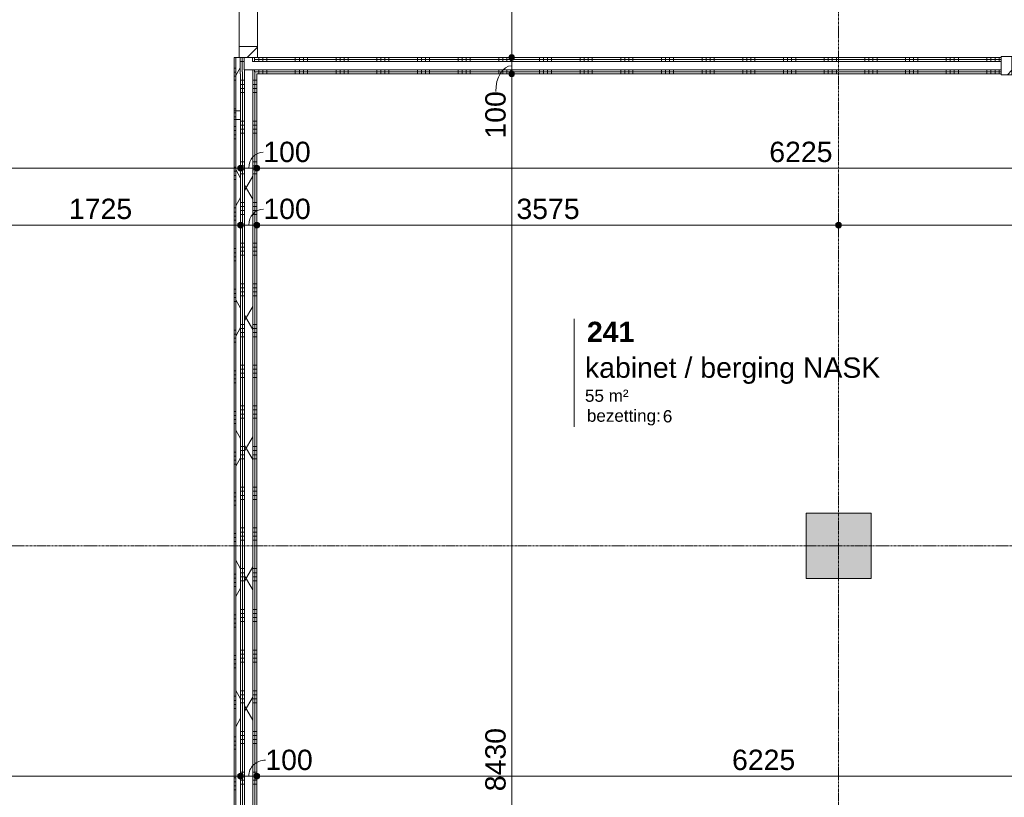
# Model space of a CAD drawing. Header units: millimetres. Extents: x 24169 to 70836, y -5250 to 32049.
# Tile 8 of 46: x 36017 to 42068, y 3855 to 8632. Entities that reach past the tile are written whole.
import ezdxf

# ---------------------------------------------------------------- set-up
doc = ezdxf.new("R2010")
doc.units = ezdxf.units.MM
doc.linetypes.add('stramien', pattern=[22.225, 12.7, -3.175, 3.175, -3.175])
doc.layers.add('00_Algemeen', color=7, linetype='Continuous', lineweight=9, true_color=0x00a600)
for name, color, linetype, lineweight in [('00_Algemeen-50', 7, 'Continuous', 9), ('22_Metselwerk', 7, 'Continuous', 18), ('25_Metaalconstructiewerk', 7, 'Continuous', 9), ('30_Kozijnen-ramen-deuren', 7, 'Continuous', 9)]:
    doc.layers.add(name, color=color, linetype=linetype, lineweight=lineweight)
doc.styles.add('Arial_1', font='arial.ttf', dxfattribs={"height": 125})
doc.styles.add('Arial_6', font='arial.ttf', dxfattribs={"height": 1.5})
doc.styles.add('Arial_7', font='arial.ttf', dxfattribs={"height": 75})
doc.styles.add('Arial_B_1', font='arialbd.ttf', dxfattribs={"height": 125})
doc.dimstyles.new('00_AEE_maatvoering_2_5mm', dxfattribs={"dimscale": 304.8, "dimtxt": 127.532425, "dimasz": 0.459318, "dimexe": 0.246063, "dimexo": 0.0625, "dimgap": 0, "dimtad": 1, "dimdec": 0, "dimzin": 0, "dimdsep": 46, "dimtxsty": 'Arial_1', "dimblk1": 'DOTSMALL', "dimblk2": 'DOTSMALL', "dimsah": 1, "dimcen": 0.09, "dimdle": 0.246063, "dimazin": 0, "dimtfac": 1, "dimtdec": 4, "dimtix": 1, "dimtmove": 0, "dimatfit": 3, "dimfxl": 0.246063, "dimfxlon": 1, "dimtvp": 1, "dimtolj": 1, "dimtzin": 0, "dimarcsym": 2})
doc.dimstyles.new('00_AEE_maatvoering_2_5mm_1', dxfattribs={"dimscale": 304.8, "dimtxt": 127.532425, "dimasz": 0.459318, "dimexe": 0.246063, "dimexo": 0.0625, "dimgap": 0, "dimtad": 1, "dimdec": 0, "dimzin": 0, "dimdsep": 46, "dimtxsty": 'Arial_1', "dimblk1": 'DOTSMALL', "dimblk2": 'DOTSMALL', "dimsah": 1, "dimcen": 0.09, "dimdle": 0.246063, "dimazin": 0, "dimtfac": 1, "dimtdec": 4, "dimtix": 1, "dimtmove": 1, "dimatfit": 3, "dimfxl": 0.246063, "dimfxlon": 1, "dimtvp": 1, "dimtolj": 1, "dimtzin": 0, "dimarcsym": 2})
doc.dimstyles.new('00_AEE_maatvoering_2_5mm_2', dxfattribs={"dimscale": 304.8, "dimtxt": 127.532425, "dimasz": 0.459318, "dimexe": 0.246063, "dimexo": 0.0625, "dimgap": 0, "dimtad": 1, "dimdec": 0, "dimzin": 0, "dimdsep": 46, "dimtxsty": 'Arial_1', "dimblk1": 'DOTSMALL', "dimblk2": 'DOTSMALL', "dimsah": 1, "dimcen": 0.09, "dimdle": 0.246063, "dimazin": 0, "dimtfac": 1, "dimtdec": 4, "dimtix": 1, "dimtmove": 2, "dimatfit": 3, "dimfxl": 0.246063, "dimfxlon": 1, "dimtvp": 1, "dimtolj": 1, "dimtzin": 0, "dimarcsym": 2})
pattern_1 = [(180, (37471.9, 9625), (-9e-13, -250), []), (180, (37471.9, 9650), (-9e-13, -250), []), (180, (37471.9, 9675), (-9e-13, -250), []), (180, (37471.9, 9700), (-9e-13, -250), [])]
pattern_2 = [(270, (40535.64, 8400), (250, -9e-13), []), (270, (40510.64, 8400), (250, -9e-13), []), (270, (40485.64, 8400), (250, -9e-13), []), (270, (40460.64, 8400), (250, -9e-13), [])]
pattern_3 = [(180, (37474.4, 4185), (-5e-13, -250), []), (180, (37474.4, 4210), (-5e-13, -250), []), (180, (37474.4, 4235), (-5e-13, -250), []), (180, (37474.4, 4260), (-5e-13, -250), [])]
pattern_4 = [(60, (30249.4, 0), (-346.41, 200), []), (120, (30249.4, 0), (-346.41, -200), [])]

# ---------------------------------------------------------------- blocks, each defined once
blk = doc.blocks.new('Direct Shape - 2410-10368 v1 - IFC-model constructie _zonder onderbouw_ _MM21228_-1202152-02 tweede verdieping - C')
at = {"layer": '25_Metaalconstructiewerk'}
blk.add_hatch(color=256, dxfattribs=at).paths.add_polyline_path([(200, -200), (200, 200), (-200, 200), (-200, -200)])
for p, q in [((200, 200), (-200, 200)), ((-200, 200), (-200, -200)), ((200, -200), (200, 200)), ((-200, -200), (200, -200))]:
    blk.add_line(p, q, dxfattribs=at)
blk = doc.blocks.new('Direct Shape - NLRS_28_SC_TLB_kolom vierkant prefab_gen_AT_kolom vierkant_gen_lxb 400x400_800368-1202412-02 tweede verdieping - C')
blk.add_blockref('Direct Shape - 2410-10368 v1 - IFC-model constructie _zonder onderbouw_ _MM21228_-1202152-02 tweede verdieping - C', (0, 0))
blk = doc.blocks.new('2410-10368 v1 - IFC-model constructie _zonder onderbouw_ _MM21228__ifc-1-02 tweede verdieping - C')
at = {"layer": '25_Metaalconstructiewerk', "lineweight": 9}
blk.add_blockref('Direct Shape - NLRS_28_SC_TLB_kolom vierkant prefab_gen_AT_kolom vierkant_gen_lxb 400x400_800368-1202412-02 tweede verdieping - C', (10800, 5400), dxfattribs=at)
blk = doc.blocks.new('32_AEE_VO_FIX_Binnendeuren - D_1800x2300_Deur_zijlicht rechts 900 lariks-8426752-02 tweede verdieping - C')
at = {"layer": '30_Kozijnen-ramen-deuren', "true_color": 0xc0c0c0}
h = blk.add_hatch(dxfattribs=at)
h.set_pattern_fill('FP_52', color=9, style=0, pattern_type=2)
h.set_pattern_definition([(135, (9884, -7172.5), (-106.066, -106.066), [])])
h.paths.add_polyline_path([(1484, -37.5), (1484, 57), (1417, 57), (1417, -57), (1484, -57), (1484, -50)])
h.paths.add_polyline_path([(-450, 57), (-517, 57), (-517, -57), (-450, -57)])
at = {"layer": '30_Kozijnen-ramen-deuren'}
for p, q in [((-450, 57), (-517, 57)), ((-517, 57), (-517, 50)), ((450, 57), (-450, 57)), ((-450, 57), (-450, 7)), ((-450, -57), (-450, 57)), ((-450, 7), (450, 7)), ((450, 7), (450, 57)), ((517, 57), (450, 57)), ((450, 57), (450, -57)), ((1417, 57), (517, 57)), ((517, -57), (517, 57)), ((1417, 57), (1417, -57)), ((1484, 57), (1417, 57)), ((-517, -57), (-450, -57)), ((450, -57), (517, -57)), ((517, -57), (1417, -57)), ((1417, -57), (1484, -57))]:
    blk.add_line(p, q, dxfattribs=at)
blk = doc.blocks.new('32_AEE_VO_FIX_Binnendeuren - D_900x2300_glasstrook lariks-V6-02 tweede verdieping - C')
at = {"layer": '30_Kozijnen-ramen-deuren', "true_color": 0xc0c0c0}
h = blk.add_hatch(dxfattribs=at)
h.set_pattern_fill('FP_75', color=9, style=0, pattern_type=2)
h.set_pattern_definition([(225, (12315.78, 8350), (106.066, -106.066), [])])
h.paths.add_polyline_path([(-450, 57), (-517, 57), (-517, -57), (-450, -57), (-450, 25)])
h.paths.add_polyline_path([(517, 57), (450, 57), (450, -57), (517, -57), (517, 50)])
at = {"layer": '30_Kozijnen-ramen-deuren'}
for p, q in [((-517, 57), (-450, 57)), ((-517, 50), (-517, 57)), ((-450, 57), (-450, -57)), ((450, 57), (517, 57)), ((450, -57), (450, 57)), ((517, 57), (517, 50)), ((-517, -57), (-517, -50)), ((-450, -57), (-517, -57)), ((-450, -57), (-450, -7)), ((-450, -7), (-250, -7)), ((-250, -57), (-450, -57)), ((-250, -7), (250, -7)), ((-250, -7), (-250, -57)), ((250, -57), (-250, -57)), ((250, -7), (450, -7)), ((250, -57), (250, -7)), ((450, -57), (250, -57)), ((450, -7), (450, -57)), ((517, -57), (450, -57)), ((517, -50), (517, -57))]:
    blk.add_line(p, q, dxfattribs=at)
blk = doc.blocks.new('00_AEE_tag_ruimte_groot_2192_zonder PVE - Naam nummer oppervlak bezettingsgraad-5019603-02 tweede verdieping - C')
at = {"layer": '00_Algemeen', "color": 7}
for p, q in [((-8.06, 7.73), (-8.06, 3.23)), ((-8.06, 3.23), (-8.06, 0.65)), ((-8.06, 0.65), (-8.06, -2.44)), ((-8.06, -2.44), (-8.06, -5.54))]:
    blk.add_line(p, q, dxfattribs=at)
at = {"layer": '00_Algemeen', "color": 8, "true_color": 0x808080, "insert": (-6.49, -3.42), "char_height": 1.5, "width": 10.8228, "attachment_point": 1, "style": 'Arial_6'}
blk.add_mtext('bezetting:', dxfattribs=at)
blk = doc.blocks.new('DIMBLOCK21-02 tweede verdieping - C')
at = {"layer": '00_Algemeen-50', "transparency": 16777216}
h = blk.add_hatch(color=256, dxfattribs=at)
edge = h.paths.add_edge_path()
edge.add_arc((30119.4, 7720.7), 17.5, 0, 360)
h = blk.add_hatch(color=256, dxfattribs=at)
edge = h.paths.add_edge_path()
edge.add_arc((37374.4, 7720.7), 17.5, 0, 360)
for p, q in [((30119.4, 7720.7), (30119.4, 7795.7)), ((37374.4, 7720.7), (37374.4, 7795.7)), ((30044.4, 7720.7), (37374.4, 7720.7)), ((30119.4, 7720.7), (30119.4, 7645.7)), ((37374.4, 7720.7), (37374.4, 7645.7))]:
    blk.add_line(p, q, dxfattribs=at)
for centre in [(30119.4, 7720.7), (37374.4, 7720.7)]:
    blk.add_circle(centre, 17.5, dxfattribs=at)
at = {"layer": '00_Algemeen-50', "color": 0, "transparency": 16777216, "insert": (33554.6, 7883), "char_height": 125, "width": 461.471, "attachment_point": 1, "line_spacing_factor": 0.941778, "style": 'Arial_1'}
blk.add_mtext('7255', dxfattribs=at)
blk = doc.blocks.new('_DotSmall')
at = {"color": 0, "linetype": 'ByBlock', "const_width": 0.5}
blk.add_lwpolyline([(-0.0625, 0, 1), (0.0625, 0, 1)], format="xyb", close=True, dxfattribs=at)
blk = doc.blocks.new('DIMBLOCK22-02 tweede verdieping - C')
at = {"layer": '00_Algemeen-50', "transparency": 16777216}
h = blk.add_hatch(color=256, dxfattribs=at)
edge = h.paths.add_edge_path()
edge.add_arc((37374.4, 7720.7), 17.5, 0, 360)
h = blk.add_hatch(color=256, dxfattribs=at)
edge = h.paths.add_edge_path()
edge.add_arc((37474.4, 7720.7), 17.5, 0, 360)
for p, q in [((37374.4, 7720.7), (37374.4, 7795.7)), ((37474.4, 7720.7), (37474.4, 7795.7)), ((37374.4, 7720.7), (37474.4, 7720.7)), ((37374.4, 7720.7), (37374.4, 7645.7)), ((37474.4, 7720.7), (37474.4, 7645.7))]:
    blk.add_line(p, q, dxfattribs=at)
for centre in [(37374.4, 7720.7), (37474.4, 7720.7)]:
    blk.add_circle(centre, 17.5, dxfattribs=at)
blk.add_ellipse((37513.9, 7720.7), major_axis=(0, 98.1), ratio=0.912588, start_param=0, end_param=1.570796, dxfattribs=at)
at = {"layer": '00_Algemeen-50', "color": 0, "transparency": 16777216, "insert": (37513.9, 7883), "char_height": 125, "width": 346.103, "attachment_point": 1, "line_spacing_factor": 0.941778, "style": 'Arial_1'}
blk.add_mtext('100', dxfattribs=at)
blk = doc.blocks.new('DIMBLOCK23-02 tweede verdieping - C')
at = {"layer": '00_Algemeen-50', "transparency": 16777216}
h = blk.add_hatch(color=256, dxfattribs=at)
edge = h.paths.add_edge_path()
edge.add_arc((37474.4, 7720.7), 17.5, 0, 360)
h = blk.add_hatch(color=256, dxfattribs=at)
edge = h.paths.add_edge_path()
edge.add_arc((43699.4, 7720.7), 17.5, 0, 360)
for p, q in [((37474.4, 7720.7), (37474.4, 7795.7)), ((43699.4, 7720.7), (43699.4, 7795.7)), ((37474.4, 7720.7), (43699.4, 7720.7)), ((37474.4, 7720.7), (37474.4, 7645.7)), ((43699.4, 7720.7), (43699.4, 7645.7))]:
    blk.add_line(p, q, dxfattribs=at)
for centre in [(37474.4, 7720.7), (43699.4, 7720.7)]:
    blk.add_circle(centre, 17.5, dxfattribs=at)
at = {"layer": '00_Algemeen-50', "color": 0, "transparency": 16777216, "insert": (40623.7, 7883), "char_height": 125, "width": 461.471, "attachment_point": 1, "line_spacing_factor": 0.941778, "style": 'Arial_1'}
blk.add_mtext('6225', dxfattribs=at)
blk = doc.blocks.new('DIMBLOCK38-02 tweede verdieping - C')
at = {"layer": '00_Algemeen-50', "transparency": 16777216}
h = blk.add_hatch(color=256, dxfattribs=at)
edge = h.paths.add_edge_path()
edge.add_arc((30119.4, 3985.7), 17.5, 0, 360)
h = blk.add_hatch(color=256, dxfattribs=at)
edge = h.paths.add_edge_path()
edge.add_arc((37374.4, 3985.7), 17.5, 0, 360)
for p, q in [((30119.4, 3985.7), (30119.4, 4060.7)), ((37374.4, 3985.7), (37374.4, 4060.7)), ((30044.4, 3985.7), (37374.4, 3985.7)), ((30119.4, 3985.7), (30119.4, 3910.7)), ((37374.4, 3985.7), (37374.4, 3910.7))]:
    blk.add_line(p, q, dxfattribs=at)
for centre in [(30119.4, 3985.7), (37374.4, 3985.7)]:
    blk.add_circle(centre, 17.5, dxfattribs=at)
at = {"layer": '00_Algemeen-50', "color": 0, "transparency": 16777216, "insert": (33554.6, 4148), "char_height": 125, "width": 461.471, "attachment_point": 1, "line_spacing_factor": 0.941778, "style": 'Arial_1'}
blk.add_mtext('7255', dxfattribs=at)
blk = doc.blocks.new('DIMBLOCK39-02 tweede verdieping - C')
at = {"layer": '00_Algemeen-50', "transparency": 16777216}
h = blk.add_hatch(color=256, dxfattribs=at)
edge = h.paths.add_edge_path()
edge.add_arc((37374.4, 3985.7), 17.5, 0, 360)
h = blk.add_hatch(color=256, dxfattribs=at)
edge = h.paths.add_edge_path()
edge.add_arc((37474.4, 3985.7), 17.5, 0, 360)
for p, q in [((37374.4, 3985.7), (37374.4, 4060.7)), ((37474.4, 3985.7), (37474.4, 4060.7)), ((37374.4, 3985.7), (37474.4, 3985.7)), ((37374.4, 3985.7), (37374.4, 3910.7)), ((37474.4, 3985.7), (37474.4, 3910.7))]:
    blk.add_line(p, q, dxfattribs=at)
for centre in [(37374.4, 3985.7), (37474.4, 3985.7)]:
    blk.add_circle(centre, 17.5, dxfattribs=at)
blk.add_ellipse((37526.6, 3985.7), major_axis=(102.2, 0), ratio=0.959736, start_param=1.570796, end_param=3.141593, dxfattribs=at)
at = {"layer": '00_Algemeen-50', "color": 0, "transparency": 16777216, "insert": (37526.6, 4148), "char_height": 125, "width": 346.103, "attachment_point": 1, "line_spacing_factor": 0.941778, "style": 'Arial_1'}
blk.add_mtext('100', dxfattribs=at)
blk = doc.blocks.new('DIMBLOCK40-02 tweede verdieping - C')
at = {"layer": '00_Algemeen-50', "transparency": 16777216}
h = blk.add_hatch(color=256, dxfattribs=at)
edge = h.paths.add_edge_path()
edge.add_arc((37474.4, 3985.7), 17.5, 0, 360)
h = blk.add_hatch(color=256, dxfattribs=at)
edge = h.paths.add_edge_path()
edge.add_arc((43699.4, 3985.7), 17.5, 0, 360)
for p, q in [((37474.4, 3985.7), (37474.4, 4060.7)), ((43699.4, 3985.7), (43699.4, 4060.7)), ((37474.4, 3985.7), (43699.4, 3985.7)), ((37474.4, 3985.7), (37474.4, 3910.7)), ((43699.4, 3985.7), (43699.4, 3910.7))]:
    blk.add_line(p, q, dxfattribs=at)
for centre in [(37474.4, 3985.7), (43699.4, 3985.7)]:
    blk.add_circle(centre, 17.5, dxfattribs=at)
at = {"layer": '00_Algemeen-50', "color": 0, "transparency": 16777216, "insert": (40394.6, 4148), "char_height": 125, "width": 461.471, "attachment_point": 1, "line_spacing_factor": 0.941778, "style": 'Arial_1'}
blk.add_mtext('6225', dxfattribs=at)
blk = doc.blocks.new('DIMBLOCK118-02 tweede verdieping - C')
at = {"layer": '00_Algemeen-50', "transparency": 16777216}
h = blk.add_hatch(color=256, dxfattribs=at)
edge = h.paths.add_edge_path()
edge.add_arc((35649.4, 7370.7), 17.5, 0, 360)
h = blk.add_hatch(color=256, dxfattribs=at)
edge = h.paths.add_edge_path()
edge.add_arc((37374.4, 7370.7), 17.5, 0, 360)
for p, q in [((35649.4, 7370.7), (35649.4, 7445.7)), ((37374.4, 7370.7), (37374.4, 7445.7)), ((35649.4, 7370.7), (37374.4, 7370.7)), ((35649.4, 7370.7), (35649.4, 7295.7)), ((37374.4, 7370.7), (37374.4, 7295.7))]:
    blk.add_line(p, q, dxfattribs=at)
for centre in [(35649.4, 7370.7), (37374.4, 7370.7)]:
    blk.add_circle(centre, 17.5, dxfattribs=at)
at = {"layer": '00_Algemeen-50', "color": 0, "transparency": 16777216, "insert": (36319.6, 7533), "char_height": 125, "width": 461.471, "attachment_point": 1, "line_spacing_factor": 0.941778, "style": 'Arial_1'}
blk.add_mtext('1725', dxfattribs=at)
blk = doc.blocks.new('DIMBLOCK119-02 tweede verdieping - C')
at = {"layer": '00_Algemeen-50', "transparency": 16777216}
h = blk.add_hatch(color=256, dxfattribs=at)
edge = h.paths.add_edge_path()
edge.add_arc((37374.4, 7370.7), 17.5, 0, 360)
h = blk.add_hatch(color=256, dxfattribs=at)
edge = h.paths.add_edge_path()
edge.add_arc((37474.4, 7370.7), 17.5, 0, 360)
for p, q in [((37374.4, 7370.7), (37374.4, 7445.7)), ((37474.4, 7370.7), (37474.4, 7445.7)), ((37374.4, 7370.7), (37474.4, 7370.7)), ((37374.4, 7370.7), (37374.4, 7295.7)), ((37474.4, 7370.7), (37474.4, 7295.7))]:
    blk.add_line(p, q, dxfattribs=at)
for centre in [(37374.4, 7370.7), (37474.4, 7370.7)]:
    blk.add_circle(centre, 17.5, dxfattribs=at)
blk.add_ellipse((37514.4, 7370.7), major_axis=(0, 98.1), ratio=0.917052, start_param=0, end_param=1.570796, dxfattribs=at)
at = {"layer": '00_Algemeen-50', "color": 0, "transparency": 16777216, "insert": (37514.4, 7533), "char_height": 125, "width": 346.103, "attachment_point": 1, "line_spacing_factor": 0.941778, "style": 'Arial_1'}
blk.add_mtext('100', dxfattribs=at)
blk = doc.blocks.new('DIMBLOCK120-02 tweede verdieping - C')
at = {"layer": '00_Algemeen-50', "transparency": 16777216}
h = blk.add_hatch(color=256, dxfattribs=at)
edge = h.paths.add_edge_path()
edge.add_arc((37474.4, 7370.7), 17.5, 0, 360)
h = blk.add_hatch(color=256, dxfattribs=at)
edge = h.paths.add_edge_path()
edge.add_arc((41049.4, 7370.7), 17.5, 0, 360)
for p, q in [((37474.4, 7370.7), (37474.4, 7445.7)), ((41049.4, 7370.7), (41049.4, 7445.7)), ((37474.4, 7370.7), (41049.4, 7370.7)), ((37474.4, 7370.7), (37474.4, 7295.7)), ((41049.4, 7370.7), (41049.4, 7295.7))]:
    blk.add_line(p, q, dxfattribs=at)
for centre in [(37474.4, 7370.7), (41049.4, 7370.7)]:
    blk.add_circle(centre, 17.5, dxfattribs=at)
at = {"layer": '00_Algemeen-50', "color": 0, "transparency": 16777216, "insert": (39069.6, 7533), "char_height": 125, "width": 461.471, "attachment_point": 1, "line_spacing_factor": 0.941778, "style": 'Arial_1'}
blk.add_mtext('3575', dxfattribs=at)
blk = doc.blocks.new('DIMBLOCK121-02 tweede verdieping - C')
at = {"layer": '00_Algemeen-50', "transparency": 16777216}
h = blk.add_hatch(color=256, dxfattribs=at)
edge = h.paths.add_edge_path()
edge.add_arc((41049.4, 7370.7), 17.5, 0, 360)
h = blk.add_hatch(color=256, dxfattribs=at)
edge = h.paths.add_edge_path()
edge.add_arc((43699.4, 7370.7), 17.5, 0, 360)
for p, q in [((41049.4, 7370.7), (41049.4, 7445.7)), ((43699.4, 7370.7), (43699.4, 7445.7)), ((41049.4, 7370.7), (43699.4, 7370.7)), ((41049.4, 7370.7), (41049.4, 7295.7)), ((43699.4, 7370.7), (43699.4, 7295.7))]:
    blk.add_line(p, q, dxfattribs=at)
for centre in [(41049.4, 7370.7), (43699.4, 7370.7)]:
    blk.add_circle(centre, 17.5, dxfattribs=at)
at = {"layer": '00_Algemeen-50', "color": 0, "transparency": 16777216, "insert": (42182.1, 7533), "char_height": 125, "width": 461.471, "attachment_point": 1, "line_spacing_factor": 0.941778, "style": 'Arial_1'}
blk.add_mtext('2650', dxfattribs=at)
blk = doc.blocks.new('DIMBLOCK142-02 tweede verdieping - C')
at = {"layer": '00_Algemeen-50', "transparency": 16777216}
h = blk.add_hatch(color=256, dxfattribs=at)
edge = h.paths.add_edge_path()
edge.add_arc((39040.5, 8300), 17.5, 0, 360)
h = blk.add_hatch(color=256, dxfattribs=at)
edge = h.paths.add_edge_path()
edge.add_arc((39040.5, -130), 17.5, 0, 360)
for p, q in [((39040.5, 8300), (38965.5, 8300)), ((39040.5, -205), (39040.5, 8300)), ((39040.5, 8300), (39115.5, 8300)), ((39040.5, -130), (38965.5, -130)), ((39040.5, -130), (39115.5, -130))]:
    blk.add_line(p, q, dxfattribs=at)
for centre in [(39040.5, 8300), (39040.5, -130)]:
    blk.add_circle(centre, 17.5, dxfattribs=at)
at = {"layer": '00_Algemeen-50', "color": 0, "transparency": 16777216, "insert": (38878.2, 3892.7), "char_height": 125, "width": 461.471, "attachment_point": 1, "rotation": 90, "line_spacing_factor": 0.941778, "style": 'Arial_1'}
blk.add_mtext('8430', dxfattribs=at)
blk = doc.blocks.new('DIMBLOCK143-02 tweede verdieping - C')
at = {"layer": '00_Algemeen-50', "transparency": 16777216}
h = blk.add_hatch(color=256, dxfattribs=at)
edge = h.paths.add_edge_path()
edge.add_arc((39040.5, 8400), 17.5, 0, 360)
h = blk.add_hatch(color=256, dxfattribs=at)
edge = h.paths.add_edge_path()
edge.add_arc((39040.5, 8300), 17.5, 0, 360)
for p, q in [((39040.5, 8400), (38965.5, 8400)), ((39040.5, 8300), (39040.5, 8400)), ((39040.5, 8400), (39115.5, 8400)), ((39040.5, 8300), (38965.5, 8300)), ((39040.5, 8300), (39115.5, 8300))]:
    blk.add_line(p, q, dxfattribs=at)
for centre in [(39040.5, 8400), (39040.5, 8300)]:
    blk.add_circle(centre, 17.5, dxfattribs=at)
blk.add_ellipse((39040.5, 8190.4), major_axis=(0, 159.6), ratio=0.614604, start_param=0, end_param=1.570796, dxfattribs=at)
at = {"layer": '00_Algemeen-50', "color": 0, "transparency": 16777216, "insert": (38878.2, 7902), "char_height": 125, "width": 346.103, "attachment_point": 1, "rotation": 90, "line_spacing_factor": 0.941778, "style": 'Arial_1'}
blk.add_mtext('100', dxfattribs=at)
blk = doc.blocks.new('DIMBLOCK144-02 tweede verdieping - C')
at = {"layer": '00_Algemeen-50', "transparency": 16777216}
h = blk.add_hatch(color=256, dxfattribs=at)
edge = h.paths.add_edge_path()
edge.add_arc((39040.5, 10750), 17.5, 0, 360)
h = blk.add_hatch(color=256, dxfattribs=at)
edge = h.paths.add_edge_path()
edge.add_arc((39040.5, 8400), 17.5, 0, 360)
for p, q in [((39040.5, 10750), (38965.5, 10750)), ((39040.5, 8400), (39040.5, 10750)), ((39040.5, 10750), (39115.5, 10750)), ((39040.5, 8400), (38965.5, 8400)), ((39040.5, 8400), (39115.5, 8400))]:
    blk.add_line(p, q, dxfattribs=at)
for centre in [(39040.5, 10750), (39040.5, 8400)]:
    blk.add_circle(centre, 17.5, dxfattribs=at)
at = {"layer": '00_Algemeen-50', "color": 0, "transparency": 16777216, "insert": (38878.2, 9382.7), "char_height": 125, "width": 461.471, "attachment_point": 1, "rotation": 90, "line_spacing_factor": 0.941778, "style": 'Arial_1'}
blk.add_mtext('2350', dxfattribs=at)

msp = doc.modelspace()

# ---------------------------------------------------------------- hatches: boundary and pattern name
at = {"layer": '22_Metselwerk', "lineweight": 9}
h = msp.add_hatch(dxfattribs=at)
h.set_pattern_fill('FP_16', color=256, angle=90, style=0, pattern_type=2)
h.set_pattern_definition(pattern_1)
h.paths.add_polyline_path([(37374.4, 8300), (37384.4, 8300), (37384.4, 8400), (37371.9, 8400), (37371.9, 8300)])
h.paths.add_polyline_path([(37371.9, 10401), (37384.4, 10401), (37384.4, 10775), (37371.9, 10775), (37371.9, 10655.4)])
h = msp.add_hatch(dxfattribs=at)
h.set_pattern_fill('FP_16', color=256, angle=90, style=0, pattern_type=2)
h.set_pattern_definition(pattern_1)
h.paths.add_polyline_path([(37396.9, 8312.5), (37396.9, 8400), (37384.4, 8400), (37384.4, 8312.5), (37386.9, 8312.5)])
h.paths.add_polyline_path([(37396.9, 10401), (37396.9, 10775), (37384.4, 10775), (37384.4, 10401)])
h = msp.add_hatch(dxfattribs=at)
h.set_pattern_fill('FP_135', color=256, angle=90, style=0, pattern_type=2)
h.set_pattern_definition([(180, (37374.4, 8260), (-9e-13, -250), []), (180, (37374.4, 8285), (-9e-13, -250), []), (180, (37374.4, 8310), (-9e-13, -250), []), (180, (37374.4, 8335), (-9e-13, -250), [])])
h.paths.add_polyline_path([(37344.4, 8020), (37344.4, 8400), (37334.4, 8400), (37334.4, 8020)])
h.paths.add_polyline_path([(37334.4, 10401), (37344.4, 10401), (37344.4, 10720), (37334.4, 10720), (37334.4, 10710)])
h = msp.add_hatch(dxfattribs=at)
h.set_pattern_fill('FP_11', color=256, angle=60, style=0, pattern_type=2)
h.set_pattern_definition(pattern_4)
h.paths.add_polyline_path([(37374.4, 8020), (37374.4, 8300), (37371.9, 8300), (37371.9, 8400), (37344.4, 8400), (37344.4, 8020)])
h.paths.add_polyline_path([(37344.4, 10401), (37371.9, 10401), (37371.9, 10750), (37344.4, 10750), (37344.4, 10645.4)])
h = msp.add_hatch(dxfattribs=at)
h.set_pattern_fill('FP_16', color=256, angle=90, style=0, pattern_type=2)
h.set_pattern_definition(pattern_1)
h.paths.add_polyline_path([(37446.9, 8375), (37459.4, 8375), (37459.4, 8400), (37446.9, 8400), (37446.9, 8394.5)])
h.paths.add_polyline_path([(37446.9, 10401), (37459.4, 10401), (37459.4, 10762.5), (37446.9, 10762.5), (37446.9, 10667.7)])
h = msp.add_hatch(dxfattribs=at)
h.set_pattern_fill('FP_16', color=256, angle=90, style=0, pattern_type=2)
h.set_pattern_definition(pattern_1)
h.paths.add_polyline_path([(37459.4, 8387.5), (37471.9, 8387.5), (37471.9, 8400), (37459.4, 8400), (37459.4, 8394.5)])
h.paths.add_polyline_path([(37471.9, 10401), (37471.9, 10750), (37459.4, 10750), (37459.4, 10401)])
h = msp.add_hatch(dxfattribs=at)
h.set_pattern_fill('FP_17', color=256, angle=-270, style=0, pattern_type=2)
h.set_pattern_definition(pattern_2)
h.paths.add_polyline_path([(43422.5, 8375), (43724.4, 8375), (43724.4, 8387.5), (43082.2, 8387.5), (43082.2, 8375)])
h.paths.add_polyline_path([(42048.2, 8375), (42048.2, 8387.5), (37459.4, 8387.5), (37459.4, 8375), (40532.8, 8375)])
h = msp.add_hatch(dxfattribs=at)
h.set_pattern_fill('FP_17', color=256, angle=-270, style=0, pattern_type=2)
h.set_pattern_definition(pattern_2)
h.paths.add_polyline_path([(43422.5, 8387.5), (43711.9, 8387.5), (43711.4, 8400), (43082.2, 8400), (43082.2, 8387.5)])
h.paths.add_polyline_path([(42048.2, 8387.5), (42048.2, 8400), (37471.9, 8400), (37471.9, 8387.5), (40532.8, 8387.5)])
h = msp.add_hatch(dxfattribs=at)
h.set_pattern_fill('FP_25', color=256, angle=90, style=0, pattern_type=2)
h.set_pattern_definition(pattern_3)
h.paths.add_polyline_path([(37386.9, -130), (37386.9, 995.3), (37374.4, 995.3), (37374.4, -130)])
h.paths.add_polyline_path([(37374.4, 2029.3), (37386.9, 2029.3), (37386.9, 8300), (37374.4, 8300), (37374.4, 5268.9)])
h = msp.add_hatch(dxfattribs=at)
h.set_pattern_fill('FP_17', color=256, angle=-270, style=0, pattern_type=2)
h.set_pattern_definition(pattern_2)
h.paths.add_polyline_path([(43786.9, 8300), (43799.4, 8300), (43799.4, 8312.5), (43786.9, 8312.5)])
h.paths.add_polyline_path([(43082.2, 8300), (43711.9, 8300), (43711.4, 8312.5), (43082.2, 8312.5)])
h.paths.add_polyline_path([(42048.2, 8300), (42048.2, 8312.5), (37461.9, 8312.5), (37461.9, 8300), (40532.8, 8300)])
h.paths.add_polyline_path([(37384.4, 8300), (37386.9, 8300), (37386.9, 8312.5), (37384.4, 8312.5)])
h = msp.add_hatch(dxfattribs=at)
h.set_pattern_fill('FP_25', color=256, angle=90, style=0, pattern_type=2)
h.set_pattern_definition(pattern_3)
h.paths.add_polyline_path([(37399.4, -130), (37399.4, 995.3), (37386.9, 995.3), (37386.9, -130)])
h.paths.add_polyline_path([(37386.9, 2029.3), (37399.4, 2029.3), (37399.4, 8312.5), (37386.9, 8312.5), (37386.9, 5268.9)])
h = msp.add_hatch(dxfattribs=at)
h.set_pattern_fill('FP_17', color=256, angle=-270, style=0, pattern_type=2)
h.set_pattern_definition(pattern_2)
h.paths.add_polyline_path([(43711.4, 8312.5), (43724.4, 8312.5), (43724.4, 8325), (43082.2, 8325), (43082.2, 8312.5), (43422.5, 8312.5)])
h.paths.add_polyline_path([(43786.9, 8312.5), (43786.9, 8325), (43774.4, 8325), (43774.4, 8312.5)])
h.paths.add_polyline_path([(42048.2, 8312.5), (42048.2, 8325), (37449.4, 8325), (37449.4, 8312.5), (40532.8, 8312.5)])
h.paths.add_polyline_path([(37399.4, 8312.5), (37399.4, 8325), (37396.9, 8325), (37396.9, 8312.5)])
h = msp.add_hatch(dxfattribs=at)
h.set_pattern_fill('FP_11', color=256, angle=60, style=0, pattern_type=2)
h.set_pattern_definition(pattern_4)
h.paths.add_polyline_path([(37449.4, -130), (37449.4, 995.3), (37399.4, 995.3), (37399.4, -130)])
h.paths.add_polyline_path([(37399.4, 2029.3), (37449.4, 2029.3), (37449.4, 8325), (37399.4, 8325), (37399.4, 5268.9)])
h = msp.add_hatch(dxfattribs=at)
h.set_pattern_fill('FP_25', color=256, angle=90, style=0, pattern_type=2)
h.set_pattern_definition(pattern_3)
h.paths.add_polyline_path([(37461.9, -130), (37461.9, 995.3), (37449.4, 995.3), (37449.4, -130)])
h.paths.add_polyline_path([(37449.4, 2029.3), (37461.9, 2029.3), (37461.9, 8312.5), (37449.4, 8312.5), (37449.4, 5268.9)])
h = msp.add_hatch(dxfattribs=at)
h.set_pattern_fill('FP_25', color=256, angle=90, style=0, pattern_type=2)
h.set_pattern_definition(pattern_3)
h.paths.add_polyline_path([(37474.4, -130), (37474.4, 995.3), (37461.9, 995.3), (37461.9, -130)])
h.paths.add_polyline_path([(37461.9, 2029.3), (37474.4, 2029.3), (37474.4, 8300), (37461.9, 8300), (37461.9, 5268.9)])
h = msp.add_hatch(dxfattribs=at)
h.set_pattern_fill('FP_134', color=256, angle=90, style=0, pattern_type=2)
h.set_pattern_definition([(180, (37374.4, 5150.9), (-5e-13, -250), []), (180, (37374.4, 5175.9), (-5e-13, -250), []), (180, (37374.4, 5200.9), (-5e-13, -250), []), (180, (37374.4, 5225.9), (-5e-13, -250), [])])
h.paths.add_polyline_path([(37344.4, 2029.3), (37344.4, 8072.5), (37334.4, 8072.5), (37334.4, 2029.3)])
h = msp.add_hatch(dxfattribs=at)
h.set_pattern_fill('FP_11', color=256, angle=60, style=0, pattern_type=2)
h.set_pattern_definition(pattern_4)
h.paths.add_polyline_path([(37374.4, 2029.3), (37374.4, 8072.5), (37344.4, 8072.5), (37344.4, 2029.3)])

# ---------------------------------------------------------------- linework, layer by layer
at = {"layer": '00_Algemeen', "color": 150, "linetype": 'stramien', "true_color": 0x0080ff}
for p, q in [((41049.4, -4950.1), (41049.4, 31749.5)), ((68718, 5400), (24734, 5400))]:
    msp.add_line(p, q, dxfattribs=at)
at = {"layer": '22_Metselwerk', "lineweight": 9}
for p, q in [((37334.4, 8400), (37334.4, 2029.3)), ((37396.9, 8400), (37334.4, 8400)), ((37344.4, 2029.3), (37344.4, 8400)), ((37371.9, 8400), (37371.9, 8300)), ((37384.4, 8312.5), (37384.4, 8400)), ((42048.2, 8400), (37446.9, 8400)), ((37459.4, 8387.5), (37459.4, 8400)), ((42048.2, 8387.5), (37459.4, 8387.5)), ((42048.2, 8375), (42048.2, 8400)), ((37371.9, 8300), (37374.4, 8300)), ((37374.4, 2029.3), (37374.4, 8300)), ((37386.9, 8312.5), (37384.4, 8312.5)), ((37386.9, 2029.3), (37386.9, 8312.5)), ((37399.4, 8325), (37449.4, 8325)), ((42048.2, 8312.5), (37461.9, 8312.5)), ((37461.9, 2029.3), (37461.9, 8312.5)), ((37474.4, 8300), (42048.2, 8300)), ((37474.4, 2029.3), (37474.4, 8300)), ((42048.2, 8300), (42048.2, 8325)), ((37374.4, 8072.5), (37334.4, 8072.5)), ((37334.4, 8020), (37374.4, 8020))]:
    msp.add_line(p, q, dxfattribs=at)
at = {"layer": '22_Metselwerk'}
for p, q in [((37446.9, 8400), (37396.9, 8400)), ((37396.9, 8325), (37396.9, 8400)), ((37446.9, 8375), (37446.9, 8400)), ((42048.2, 8375), (37446.9, 8375)), ((42048.2, 8325), (42048.2, 8375)), ((37399.4, 8325), (37396.9, 8325)), ((37399.4, 2029.3), (37399.4, 8325)), ((42048.2, 8325), (37449.4, 8325)), ((37449.4, 2029.3), (37449.4, 8325))]:
    msp.add_line(p, q, dxfattribs=at)

# ---------------------------------------------------------------- block references
at = {"lineweight": 5}
msp.add_blockref('2410-10368 v1 - IFC-model constructie _zonder onderbouw_ _MM21228__ifc-1-02 tweede verdieping - C', (30249.4, 0), dxfattribs=at)
at = {"layer": '00_Algemeen', "color": 8, "true_color": 0x808080, "xscale": 49.99999999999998, "yscale": 49.99999999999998, "zscale": 49.99999999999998}
msp.add_blockref('00_AEE_tag_ruimte_groot_2192_zonder PVE - Naam nummer oppervlak bezettingsgraad-5019603-02 tweede verdieping - C', (39827.2, 6408.5), dxfattribs=at)
at = {"layer": '30_Kozijnen-ramen-deuren'}
for name, p, rotation in [('32_AEE_VO_FIX_Binnendeuren - D_1800x2300_Deur_zijlicht rechts 900 lariks-8426752-02 tweede verdieping - C', (37421.9, 9884), 270), ('32_AEE_VO_FIX_Binnendeuren - D_900x2300_glasstrook lariks-V6-02 tweede verdieping - C', (42565.2, 8350), 180)]:
    msp.add_blockref(name, p, dxfattribs=dict(at, rotation=rotation))

# ---------------------------------------------------------------- texts
at = {"layer": '00_Algemeen', "color": 7, "char_height": 125, "attachment_point": 1}
for s, insert, width, style in [('241', (39502.9, 6776.9), 348.734, 'Arial_B_1'), ('kabinet / berging NASK', (39490.9, 6557.5), 2188.607, 'Arial_1')]:
    msp.add_mtext(s, dxfattribs=dict(at, insert=insert, width=width, style=style))
at = {"layer": '00_Algemeen', "color": 8, "true_color": 0x808080, "char_height": 75, "attachment_point": 1, "style": 'Arial_7'}
for s, insert, width in [('55 m²', (39490.9, 6360.1), 332.7), ('6', (39969.5, 6233.8), 72.152)]:
    msp.add_mtext(s, dxfattribs=dict(at, insert=insert, width=width))

# ---------------------------------------------------------------- dimensions: what is measured, and where the dimension line sits
at = {"layer": '00_Algemeen', "color": 7}
for base, p1, p2, override, picture, middle in [((39040.5, 10750), (38965.5, 8400), (38965.5, 10750), {"dimpost": '<>', "dimfxl": 2350}, 'DIMBLOCK144-02 tweede verdieping - C', (38976.7, 9575)), ((39040.5, 8300), (38965.5, -130), (38965.5, 8300), {"dimpost": '<>', "dimfxl": 8430}, 'DIMBLOCK142-02 tweede verdieping - C', (38976.7, 4085))]:
    dim = msp.add_linear_dim(base=base, p1=p1, p2=p2, angle=90, dimstyle='00_AEE_maatvoering_2_5mm', override=override, dxfattribs=at)
    dim.commit()
    dim.dimension.update_dxf_attribs({"geometry": picture, "text_midpoint": middle})
dim = msp.add_linear_dim(base=(39040.5, 8400), p1=(38965.5, 8300), p2=(38965.5, 8400), angle=90, dimstyle='00_AEE_maatvoering_2_5mm_1', override={"dimpost": '<>', "dimfxl": 100}, dxfattribs=at)
dim.commit()
dim.dimension.update_dxf_attribs({"geometry": 'DIMBLOCK143-02 tweede verdieping - C', "text_midpoint": (38961.6, 8075), "dimtype": 160, "text_rotation": 90})
for base, p1, p2, override, picture, middle in [((37374.4, 7720.7), (30119.4, 7795.7), (37374.4, 7795.7), {"dimpost": '<>', "dimfxl": 7255}, 'DIMBLOCK21-02 tweede verdieping - C', (33746.9, 7784.5)), ((37374.4, 7370.7), (35649.4, 7445.7), (37374.4, 7445.7), {"dimpost": '<>', "dimfxl": 1724.999999}, 'DIMBLOCK118-02 tweede verdieping - C', (36511.9, 7434.5)), ((41049.4, 7370.7), (37474.4, 7445.7), (41049.4, 7445.7), {"dimpost": '<>', "dimfxl": 3575.000001}, 'DIMBLOCK120-02 tweede verdieping - C', (39261.9, 7434.6)), ((43699.4, 7370.7), (41049.4, 7445.7), (43699.4, 7445.7), {"dimpost": '<>', "dimfxl": 2649.999999}, 'DIMBLOCK121-02 tweede verdieping - C', (42374.4, 7434.5)), ((37374.4, 3985.7), (30119.4, 3910.7), (37374.4, 4060.7), {"dimpost": '<>', "dimfxl": 7256.550493}, 'DIMBLOCK38-02 tweede verdieping - C', (33746.9, 4049.5)), ((43699.4, 3985.7), (37474.4, 4060.7), (43699.4, 4060.7), {"dimpost": '<>', "dimfxl": 6225}, 'DIMBLOCK40-02 tweede verdieping - C', (40586.9, 4049.5))]:
    dim = msp.add_linear_dim(base=base, p1=p1, p2=p2, dimstyle='00_AEE_maatvoering_2_5mm', override=override, dxfattribs=at)
    dim.commit()
    dim.dimension.update_dxf_attribs({"geometry": picture, "text_midpoint": middle})
for base, p1, p2, dimstyle, override, picture, middle in [((37474.4, 7720.7), (37374.4, 7795.7), (37474.4, 7795.7), '00_AEE_maatvoering_2_5mm_1', {"dimpost": '<>', "dimfxl": 100}, 'DIMBLOCK22-02 tweede verdieping - C', (37687, 7799.7)), ((43699.4, 7720.7), (37474.4, 7795.7), (43699.4, 7795.7), '00_AEE_maatvoering_2_5mm_2', {"dimpost": '<>', "dimfxl": 6225}, 'DIMBLOCK23-02 tweede verdieping - C', (40854.4, 7799.7)), ((37474.4, 7370.7), (37374.4, 7445.7), (37474.4, 7445.7), '00_AEE_maatvoering_2_5mm_1', {"dimpost": '<>', "dimfxl": 100}, 'DIMBLOCK119-02 tweede verdieping - C', (37687.4, 7449.7)), ((37474.4, 3985.7), (37374.4, 4060.7), (37474.4, 4060.7), '00_AEE_maatvoering_2_5mm_1', {"dimpost": '<>', "dimfxl": 100}, 'DIMBLOCK39-02 tweede verdieping - C', (37699.7, 4064.7))]:
    dim = msp.add_linear_dim(base=base, p1=p1, p2=p2, dimstyle=dimstyle, override=override, dxfattribs=at)
    dim.commit()
    dim.dimension.update_dxf_attribs({"geometry": picture, "text_midpoint": middle, "dimtype": 160})

doc.saveas('drawing.dxf')
